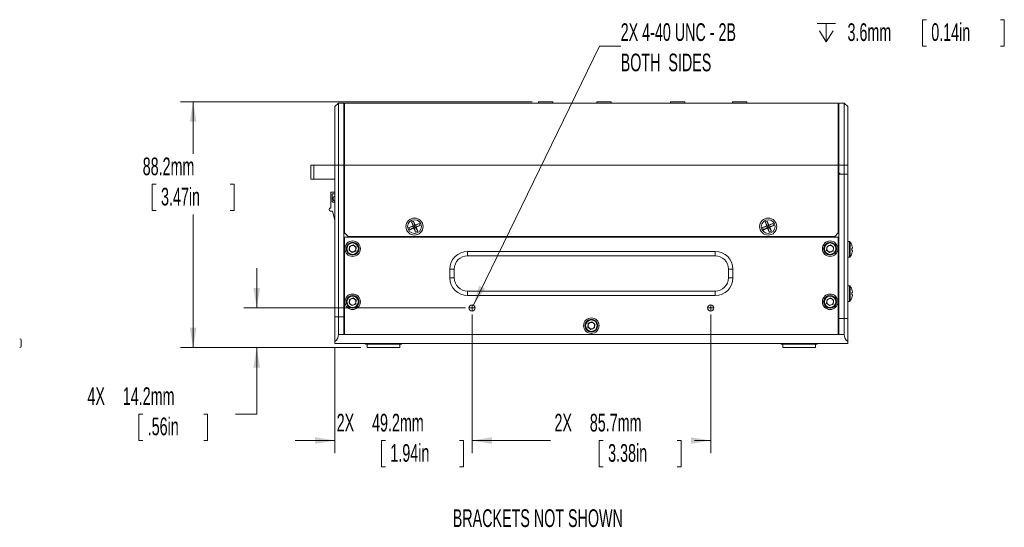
# Model space of a CAD drawing. Header units: millimetres. Extents: x 0 to 1727, y 0 to 1118.
# Tile 13 of 43: x 592 to 1064, y 274 to 517. Entities that reach past the tile are written whole.
import ezdxf

# ---------------------------------------------------------------- set-up
doc = ezdxf.new("R2010")
doc.units = ezdxf.units.MM
doc.header["$LTSCALE"] = 2
doc.styles.add('SLDTEXTSTYLE0', font='TXT', dxfattribs={"width": 0.605})
doc.dimstyles.new('SLDDIMSTYLE0', dxfattribs={"dimtxt": 8.21862, "dimasz": 9.525, "dimexe": 0, "dimexo": 0.0625, "dimgap": 2.054655, "dimtad": 0, "dimtih": 1, "dimtoh": 1, "dimdec": 1, "dimlfac": 0.75, "dimrnd": 1e-09, "dimzin": 12, "dimdsep": 46, "dimtxsty": 'SLDTEXTSTYLE0', "dimsah": 1, "dimcen": 0.09, "dimadec": 0, "dimazin": 3, "dimtfac": 1, "dimtdec": 3, "dimtofl": 0, "dimtmove": 0, "dimatfit": 3, "dimfxl": 1, "dimfrac": 2, "dimtolj": 1, "dimtzin": 12, "dimarcsym": 0})
doc.dimstyles.new('SLDDIMSTYLE1', dxfattribs={"dimtxt": 8.21862, "dimasz": 9.525, "dimexe": 0, "dimexo": 0.0625, "dimgap": 2.054655, "dimtad": 0, "dimtih": 1, "dimtoh": 1, "dimdec": 1, "dimlfac": 0.75, "dimrnd": 1e-09, "dimzin": 12, "dimdsep": 46, "dimtxsty": 'SLDTEXTSTYLE0', "dimsah": 1, "dimcen": 0.09, "dimadec": 0, "dimazin": 3, "dimtfac": 1, "dimtdec": 3, "dimtmove": 0, "dimatfit": 0, "dimfxl": 1, "dimfrac": 2, "dimtolj": 1, "dimtzin": 12, "dimarcsym": 0})
doc.dimstyles.new('SLDDIMSTYLE5', dxfattribs={"dimtxt": 8.21862, "dimasz": 9.525, "dimexe": 0, "dimexo": 0.0625, "dimgap": 2.054655, "dimtad": 0, "dimtih": 1, "dimtoh": 1, "dimdec": 0, "dimlfac": 0.75, "dimrnd": 1e-09, "dimzin": 12, "dimdsep": 46, "dimtxsty": 'SLDTEXTSTYLE0', "dimsah": 1, "dimcen": 0, "dimadec": 0, "dimazin": 3, "dimtfac": 1, "dimtdec": 3, "dimtofl": 0, "dimtmove": 0, "dimatfit": 3, "dimfxl": 1, "dimfrac": 2, "dimtolj": 1, "dimtzin": 12, "dimarcsym": 0})

# ---------------------------------------------------------------- blocks, each defined once
blk = doc.blocks.new('_D_21')
at = {"color": 7, "linetype": 'Continuous', "lineweight": 0}
for p, q in [((705.68, 378.65), (705.68, 397.7)), ((805.71, 378.65), (699.59, 378.65)), ((755.59, 359.65), (699.59, 359.65)), ((705.68, 327.9), (705.68, 359.65)), ((651.15, 327.9), (649.27, 327.9)), ((649.27, 327.9), (649.27, 315.28)), ((680.31, 327.9), (682.19, 327.9)), ((682.19, 327.9), (682.19, 315.28)), ((695.52, 327.9), (705.68, 327.9)), ((649.27, 315.28), (651.15, 315.28)), ((682.19, 315.28), (680.31, 315.28))]:
    blk.add_line(p, q, dxfattribs=at)
for points in [[(705.68, 378.65), (707.27, 388.18), (704.1, 388.18)], [(705.68, 359.65), (704.1, 350.13), (707.27, 350.13)]]:
    blk.add_solid(points, dxfattribs=at)
at = {"color": 7, "linetype": 'Continuous', "lineweight": 0, "char_height": 8.467, "attachment_point": 1, "style": 'SLDTEXTSTYLE0'}
for s, insert in [('4X', (624.65, 340.7, -143.73)), ('14.2mm', (641.58, 340.7, -143.73)), ('.56in', (653.5, 326.2, -143.73))]:
    blk.add_mtext(s, dxfattribs=dict(at, insert=insert))
blk = doc.blocks.new('_D_22')
at = {"color": 7, "linetype": 'Continuous', "lineweight": 0}
for p, q in [((837.59, 477.29), (669.15, 477.29)), ((675.24, 477.29), (675.24, 452.36)), ((657.53, 437.86), (655.64, 437.86)), ((655.64, 437.86), (655.64, 425.24)), ((692.96, 437.86), (694.84, 437.86)), ((694.84, 437.86), (694.84, 425.24)), ((655.64, 425.24), (657.53, 425.24)), ((694.84, 425.24), (692.96, 425.24)), ((675.24, 359.65), (675.24, 423.36)), ((755.59, 359.65), (669.15, 359.65))]:
    blk.add_line(p, q, dxfattribs=at)
for points in [[(675.24, 477.29), (673.66, 467.76), (676.83, 467.76)], [(675.24, 359.65), (676.83, 369.18), (673.66, 369.18)]]:
    blk.add_solid(points, dxfattribs=at)
at = {"color": 7, "linetype": 'Continuous', "lineweight": 0, "char_height": 8.467, "attachment_point": 1, "style": 'SLDTEXTSTYLE0'}
for s, insert in [('88.2mm', (651.1, 450.65, -143.73)), ('3.47in', (659.88, 436.15, -143.73))]:
    blk.add_mtext(s, dxfattribs=dict(at, insert=insert))
blk = doc.blocks.new('_D_23')
at = {"color": 7, "linetype": 'Continuous', "lineweight": 0}
for p, q in [((808.76, 375.6), (808.76, 309.11)), ((743.14, 359.52), (743.14, 309.11)), ((743.14, 315.2), (724.09, 315.2)), ((767.34, 315.2), (765.46, 315.2)), ((765.46, 315.2), (765.46, 302.58)), ((802.77, 315.2), (804.65, 315.2)), ((804.65, 315.2), (804.65, 302.58)), ((808.76, 315.2), (827.81, 315.2)), ((765.46, 302.58), (767.34, 302.58)), ((804.65, 302.58), (802.77, 302.58))]:
    blk.add_line(p, q, dxfattribs=at)
for points in [[(743.14, 315.2), (733.62, 316.79), (733.62, 313.62)], [(808.76, 315.2), (818.29, 313.62), (818.29, 316.79)]]:
    blk.add_solid(points, dxfattribs=at)
at = {"color": 7, "linetype": 'Continuous', "lineweight": 0, "char_height": 8.467, "attachment_point": 1, "style": 'SLDTEXTSTYLE0'}
for s, insert in [('2X', (743.98, 328, -143.73)), ('49.2mm', (760.91, 328, -143.73)), ('1.94in', (769.69, 313.5, -143.73))]:
    blk.add_mtext(s, dxfattribs=dict(at, insert=insert))
blk = doc.blocks.new('_D_24')
at = {"color": 7, "linetype": 'Continuous', "lineweight": 0}
for p, q in [((808.76, 375.6), (808.76, 309.11)), ((923.06, 375.6), (923.06, 309.11)), ((808.76, 315.2), (846.35, 315.2)), ((871.6, 315.2), (869.72, 315.2)), ((869.72, 315.2), (869.72, 302.58)), ((907.03, 315.2), (908.92, 315.2)), ((908.92, 315.2), (908.92, 302.58)), ((923.06, 315.2), (915.35, 315.2)), ((869.72, 302.58), (871.6, 302.58)), ((908.92, 302.58), (907.03, 302.58))]:
    blk.add_line(p, q, dxfattribs=at)
for points in [[(808.76, 315.2), (818.29, 313.62), (818.29, 316.79)], [(923.06, 315.2), (913.54, 316.79), (913.54, 313.62)]]:
    blk.add_solid(points, dxfattribs=at)
at = {"color": 7, "linetype": 'Continuous', "lineweight": 0, "char_height": 8.467, "attachment_point": 1, "style": 'SLDTEXTSTYLE0'}
for s, insert in [('2X', (848.24, 328, -143.73)), ('85.7mm', (865.17, 328, -143.73)), ('3.38in', (873.95, 313.5, -143.73))]:
    blk.add_mtext(s, dxfattribs=dict(at, insert=insert))
blk = doc.blocks.new('SW_SYMBOL_HOLE_DEPTH')
at = {"color": 0, "linetype": 'Continuous', "lineweight": 0}
for p, q in [((0, 1750), (1600, 1750)), ((800, 1750), (800, 150)), ((200, 1110), (800, 150)), ((1400, 1110), (800, 150))]:
    blk.add_line(p, q, dxfattribs=at)
blk = doc.blocks.new('_D_25')
at = {"color": 7, "linetype": 'Continuous', "lineweight": 0}
for p, q in [((1026.3, 516.6), (1024.42, 516.6)), ((1024.42, 516.6), (1024.42, 503.98)), ((1061.74, 516.6), (1063.62, 516.6)), ((1063.62, 516.6), (1063.62, 503.98)), ((809.42, 380.01), (869.79, 503.98)), ((869.79, 503.98), (879.95, 503.98)), ((1024.42, 503.98), (1026.3, 503.98)), ((1063.62, 503.98), (1061.74, 503.98))]:
    blk.add_line(p, q, dxfattribs=at)
blk.add_solid([(809.42, 380.01), (815.02, 387.88), (812.16, 389.27)], dxfattribs=at)
at = {"color": 7, "linetype": 'Continuous', "lineweight": 0, "xscale": 0.0054570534, "yscale": 0.0054570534, "zscale": 0.0054570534}
blk.add_blockref('SW_SYMBOL_HOLE_DEPTH', (974.02, 505.21), dxfattribs=at)
at = {"color": 7, "linetype": 'Continuous', "lineweight": 0, "attachment_point": 1, "style": 'SLDTEXTSTYLE0'}
for s, insert, char_height in [('2X 4-40 UNC - 2B', (879.95, 514.9, -143.73), 8.4667), ('3.6mm', (988.55, 514.9, -143.73), 8.467), ('0.14in', (1028.65, 514.9, -143.73), 8.467), ('BOTH  SIDES', (879.95, 500.39, -143.73), 8.4667)]:
    blk.add_mtext(s, dxfattribs=dict(at, insert=insert, char_height=char_height))
blk = doc.blocks.new('SW_CENTERMARKSYMBOL_8')
at = {"color": 0, "linetype": 'Continuous', "lineweight": 0}
for q in [(-1.35, 0), (0, 1.35), (0, -1.35), (1.35, 0)]:
    blk.add_line((0, 0), q, dxfattribs=at)
blk = doc.blocks.new('SW_CENTERMARKSYMBOL_9')
at = {"color": 0, "linetype": 'Continuous', "lineweight": 0}
for q in [(-1.35, 0), (0, 1.35), (0, -1.35), (1.35, 0)]:
    blk.add_line((0, 0), q, dxfattribs=at)

msp = doc.modelspace()

# ---------------------------------------------------------------- linework, layer by layer
at = {"color": 7, "linetype": 'Continuous', "lineweight": 15}
for p, q in [((743.14, 475), (744.84, 476.7)), ((744.84, 476.7), (744.84, 447.06)), ((744.84, 476.7), (747.38, 476.7)), ((747.38, 476.7), (747.38, 447.06)), ((747.72, 446.98), (747.72, 476.61)), ((747.72, 476.61), (984.11, 476.61)), ((840.64, 477.29), (840.64, 476.61)), ((847.51, 477.29), (840.64, 477.29)), ((847.51, 476.61), (847.51, 477.29)), ((868.48, 477.29), (868.48, 476.61)), ((875.36, 477.29), (868.48, 477.29)), ((875.36, 476.61), (875.36, 477.29)), ((903.78, 477.29), (903.78, 476.61)), ((910.66, 477.29), (903.78, 477.29)), ((910.66, 476.61), (910.66, 477.29)), ((933.41, 477.29), (933.41, 476.61)), ((940.29, 477.29), (933.41, 477.29)), ((940.29, 476.61), (940.29, 477.29)), ((984.11, 476.61), (984.11, 446.98)), ((984.44, 476.7), (986.98, 476.7)), ((984.44, 447.06), (984.44, 476.7)), ((986.98, 447.06), (986.98, 476.7)), ((986.98, 476.7), (988.68, 475)), ((743.14, 447.06), (743.14, 475)), ((747.38, 474.5), (747.72, 474.5)), ((747.38, 473.82), (747.72, 473.82)), ((984.11, 474.5), (984.44, 474.5)), ((984.44, 473.82), (984.11, 473.82)), ((984.44, 473.82), (984.11, 473.82)), ((988.68, 475), (988.68, 447.06)), ((731.66, 446.94), (731.66, 440.27)), ((733.02, 446.94), (731.66, 446.94)), ((733.02, 440.27), (733.02, 446.94)), ((743.14, 446.94), (733.02, 446.94)), ((743.14, 374.42), (743.14, 447.06)), ((743.14, 447.06), (744.84, 447.06)), ((744.84, 447.06), (744.84, 374.42)), ((747.38, 447.06), (744.84, 447.06)), ((747.38, 447.06), (747.38, 374.42)), ((747.38, 447.06), (747.72, 447.06)), ((747.38, 446.24), (747.72, 446.24)), ((747.38, 444.69), (747.72, 444.69)), ((747.72, 414.53), (747.72, 446.98)), ((984.11, 446.98), (747.72, 446.98)), ((984.44, 447.06), (984.11, 447.06)), ((984.11, 446.98), (984.11, 414.53)), ((984.11, 446.24), (984.44, 446.24)), ((984.44, 444.69), (984.11, 444.69)), ((986.98, 447.06), (984.44, 447.06)), ((984.44, 447.06), (984.44, 443.37)), ((984.44, 443.37), (985.12, 442.69)), ((984.44, 443.37), (984.44, 442.69)), ((986.98, 442.69), (986.98, 447.06)), ((986.98, 447.06), (988.68, 447.06)), ((988.68, 447.06), (988.68, 442.69)), ((731.66, 440.27), (733.02, 440.27)), ((743.14, 440.27), (733.02, 440.27)), ((984.44, 373.67), (984.44, 442.69)), ((984.44, 442.69), (986.98, 442.69)), ((986.98, 442.69), (985.12, 442.69)), ((988.68, 442.69), (986.98, 442.69)), ((986.98, 373.67), (986.98, 442.69)), ((988.68, 442.69), (988.68, 373.67)), ((741.17, 433.99), (741.17, 426.39)), ((741.17, 433.99), (743.14, 433.99)), ((741.84, 433.04), (741.84, 429.6)), ((743.14, 433.32), (742.12, 433.32)), ((742.12, 429.32), (743.14, 429.32)), ((740.37, 425.72), (740.37, 425.99)), ((740.77, 426.39), (741.17, 426.39)), ((741.04, 425.05), (741.97, 425.05)), ((741.97, 425.05), (743.14, 420.67)), ((743.04, 419.59), (743.04, 419.99)), ((743.04, 419.99), (743.14, 419.99)), ((779.73, 419.85), (780.73, 420.26)), ((779.73, 419.85), (780.89, 417.75)), ((780.54, 417.89), (779.73, 419.85)), ((780.73, 420.26), (781.39, 417.95)), ((780.73, 420.26), (781.54, 418.31)), ((949.06, 419.85), (950.06, 420.26)), ((949.06, 419.85), (950.22, 417.75)), ((949.87, 417.89), (949.06, 419.85)), ((950.06, 420.26), (950.72, 417.95)), ((950.06, 420.26), (950.87, 418.31)), ((747.38, 418.45), (747.72, 418.45)), ((778.58, 417.09), (780.54, 417.89)), ((778.58, 417.09), (780.89, 417.75)), ((778.99, 416.08), (778.58, 417.09)), ((778.99, 416.08), (781.1, 417.25)), ((780.95, 416.89), (778.99, 416.08)), ((780.89, 417.75), (780.54, 417.89)), ((780.89, 417.75), (781.39, 417.95)), ((781.1, 417.25), (780.89, 417.75)), ((780.95, 416.89), (781.1, 417.25)), ((781.76, 414.94), (780.95, 416.89)), ((781.6, 417.45), (781.1, 417.25)), ((781.76, 414.94), (781.1, 417.25)), ((783.49, 419.12), (781.39, 417.95)), ((781.54, 418.31), (781.39, 417.95)), ((781.39, 417.95), (781.6, 417.45)), ((781.54, 418.31), (783.49, 419.12)), ((783.91, 418.11), (781.6, 417.45)), ((781.6, 417.45), (781.95, 417.31)), ((782.76, 415.35), (781.6, 417.45)), ((782.76, 415.35), (781.76, 414.94)), ((783.91, 418.11), (781.95, 417.31)), ((781.95, 417.31), (782.76, 415.35)), ((783.49, 419.12), (783.91, 418.11)), ((947.91, 417.09), (949.87, 417.89)), ((947.91, 417.09), (950.22, 417.75)), ((948.33, 416.08), (947.91, 417.09)), ((948.33, 416.08), (950.43, 417.25)), ((950.28, 416.89), (948.33, 416.08)), ((950.22, 417.75), (949.87, 417.89)), ((950.22, 417.75), (950.72, 417.95)), ((950.43, 417.25), (950.22, 417.75)), ((950.28, 416.89), (950.43, 417.25)), ((951.09, 414.94), (950.28, 416.89)), ((950.93, 417.45), (950.43, 417.25)), ((951.09, 414.94), (950.43, 417.25)), ((952.83, 419.12), (950.72, 417.95)), ((950.87, 418.31), (950.72, 417.95)), ((950.72, 417.95), (950.93, 417.45)), ((950.87, 418.31), (952.83, 419.12)), ((953.24, 418.11), (950.93, 417.45)), ((950.93, 417.45), (951.28, 417.31)), ((952.09, 415.35), (950.93, 417.45)), ((952.09, 415.35), (951.09, 414.94)), ((953.24, 418.11), (951.28, 417.31)), ((951.28, 417.31), (952.09, 415.35)), ((952.83, 419.12), (953.24, 418.11)), ((984.44, 418.45), (984.11, 418.45)), ((748.04, 414.21), (747.38, 414.21)), ((747.72, 414.53), (749.41, 412.84)), ((747.72, 412.52), (747.72, 365.95)), ((984.11, 412.52), (747.72, 412.52)), ((982.41, 412.84), (749.41, 412.84)), ((755.84, 412.52), (755.84, 412.84)), ((756.18, 412.84), (756.18, 412.52)), ((975.64, 412.84), (975.64, 412.52)), ((975.98, 412.84), (975.98, 412.52)), ((982.41, 412.84), (984.11, 414.53)), ((984.44, 414.21), (983.78, 414.21)), ((984.11, 365.95), (984.11, 412.52)), ((989.53, 410.4), (988.68, 410.4)), ((989.53, 410.4), (989.53, 402.99)), ((989.8, 410.26), (989.8, 403.13)), ((749.91, 406.31), (750.15, 408.14)), ((749.91, 406.31), (751.37, 405.19)), ((751.85, 408.84), (750.15, 408.14)), ((751.37, 405.19), (753.07, 405.9)), ((751.85, 408.84), (753.31, 407.72)), ((753.31, 407.72), (753.07, 405.9)), ((925.18, 405.75), (806.64, 405.75)), ((806.64, 403.63), (806.64, 405.75)), ((925.18, 403.63), (925.18, 405.75)), ((978.51, 406.31), (978.75, 408.14)), ((978.51, 406.31), (979.97, 405.19)), ((980.45, 408.84), (978.75, 408.14)), ((979.97, 405.19), (981.67, 405.9)), ((980.45, 408.84), (981.91, 407.72)), ((981.91, 407.72), (981.67, 405.9)), ((990.57, 408.8), (990.58, 408.81)), ((925.18, 403.63), (806.64, 403.63)), ((988.68, 402.99), (989.53, 402.99)), ((990.58, 404.58), (990.57, 404.59)), ((798.18, 397.28), (798.18, 393.05)), ((798.18, 397.28), (800.29, 397.28)), ((800.29, 397.28), (800.29, 393.05)), ((931.53, 393.05), (931.53, 397.28)), ((931.53, 397.28), (933.64, 397.28)), ((933.64, 393.05), (933.64, 397.28)), ((798.18, 393.05), (800.29, 393.05)), ((931.53, 393.05), (933.64, 393.05)), ((806.64, 384.58), (806.64, 386.7)), ((806.64, 386.7), (925.18, 386.7)), ((925.18, 384.58), (925.18, 386.7)), ((989.53, 389.24), (988.68, 389.24)), ((989.53, 389.24), (989.53, 381.82)), ((989.8, 389.1), (989.8, 381.96)), ((990.58, 387.64), (990.57, 387.63)), ((749.91, 380.91), (750.15, 382.74)), ((751.85, 383.44), (750.15, 382.74)), ((751.85, 383.44), (753.31, 382.32)), ((753.31, 382.32), (753.07, 380.5)), ((806.64, 384.58), (925.18, 384.58)), ((978.51, 380.91), (978.75, 382.74)), ((980.45, 383.44), (978.75, 382.74)), ((980.45, 383.44), (981.91, 382.32)), ((981.91, 382.32), (981.67, 380.5)), ((990.57, 383.43), (990.58, 383.41)), ((749.91, 380.91), (751.37, 379.79)), ((751.37, 379.79), (753.07, 380.5)), ((978.51, 380.91), (979.97, 379.79)), ((979.97, 379.79), (981.67, 380.5)), ((988.68, 381.82), (989.53, 381.82)), ((743.14, 362.57), (743.14, 374.42)), ((743.14, 374.42), (744.84, 374.42)), ((744.84, 374.42), (744.84, 365.95)), ((744.84, 374.42), (747.38, 374.42)), ((747.38, 365.95), (747.38, 374.42)), ((747.38, 374.42), (747.72, 374.42)), ((984.44, 373.67), (984.11, 373.67)), ((984.44, 373.67), (986.98, 373.67)), ((984.44, 365.95), (984.44, 373.67)), ((986.98, 373.67), (988.68, 373.67)), ((986.98, 365.95), (986.98, 373.67)), ((988.68, 373.67), (988.68, 362.57)), ((864.21, 369.48), (864.45, 371.31)), ((864.21, 369.48), (865.67, 368.36)), ((866.15, 372.01), (864.45, 371.31)), ((865.67, 368.36), (867.37, 369.07)), ((866.15, 372.01), (867.61, 370.89)), ((867.61, 370.89), (867.37, 369.07)), ((592.88, 363.21), (592.88, 360.33)), ((744.84, 365.95), (747.38, 365.95)), ((747.38, 365.95), (984.44, 365.95)), ((747.72, 365.95), (984.11, 365.95)), ((984.44, 365.95), (986.98, 365.95)), ((743.14, 361.72), (743.14, 362.57)), ((988.68, 361.72), (743.14, 361.72)), ((757.79, 361.72), (757.79, 361.38)), ((775.06, 361.38), (757.79, 361.38)), ((758.64, 361.38), (758.64, 359.65)), ((774.22, 359.65), (758.64, 359.65)), ((774.22, 359.65), (774.22, 361.38)), ((775.06, 361.38), (775.06, 361.72)), ((956.76, 361.72), (956.76, 361.38)), ((974.03, 361.38), (956.76, 361.38)), ((957.6, 361.38), (957.6, 359.65)), ((973.18, 359.65), (957.6, 359.65)), ((973.18, 359.65), (973.18, 361.38)), ((974.03, 361.38), (974.03, 361.72)), ((988.68, 362.57), (988.68, 361.72))]:
    msp.add_line(p, q, dxfattribs=at)
at = {"color": 7, "linetype": 'Continuous', "lineweight": 15, "flags": 128}
for points in [[(990.92, 407.23), (990.89, 407.23), (990.87, 407.23), (990.83, 407.22), (990.79, 407.22), (990.75, 407.21), (990.69, 407.21), (990.63, 407.2), (990.57, 407.2)], [(990.57, 406.19), (990.63, 406.19), (990.69, 406.18), (990.75, 406.17), (990.79, 406.17), (990.83, 406.17), (990.87, 406.16), (990.89, 406.16), (990.92, 406.16)], [(990.92, 386.06), (990.89, 386.06), (990.87, 386.06), (990.83, 386.06), (990.79, 386.05), (990.75, 386.05), (990.69, 386.04), (990.63, 386.04), (990.57, 386.03)], [(990.57, 385.03), (990.63, 385.02), (990.69, 385.01), (990.75, 385.01), (990.79, 385), (990.83, 385), (990.87, 385), (990.89, 384.99), (990.92, 384.99)]]:
    msp.add_lwpolyline(points, dxfattribs=at)
at = {"color": 7, "linetype": 'Continuous', "lineweight": 15}
for centre, radius in [((781.24, 417.6), 4.1), ((781.24, 417.6), 3.3), ((950.58, 417.6), 4.1), ((950.58, 417.6), 3.3), ((751.61, 407.02), 3.71), ((980.21, 407.02), 3.71), ((751.61, 407.02), 3.1), ((751.61, 407.02), 2.73), ((980.21, 407.02), 3.1), ((980.21, 407.02), 2.73), ((751.61, 381.62), 3.71), ((751.61, 381.62), 3.1), ((751.61, 381.62), 2.73), ((980.21, 381.62), 3.71), ((980.21, 381.62), 3.1), ((980.21, 381.62), 2.73), ((808.76, 378.65), 1.51), ((923.06, 378.65), 1.51), ((865.91, 370.19), 3.71), ((865.91, 370.19), 3.1), ((865.91, 370.19), 2.73)]:
    msp.add_circle(centre, radius, dxfattribs=at)
for centre, radius, start, end in [((742.12, 433.04), 0.281, 90, 180), ((742.12, 429.6), 0.281, 180, 270), ((743.53, 431.02), 1.27, 107.9568, 252.0432), ((740.77, 425.99), 0.4, 90, 180), ((741.04, 425.72), 0.667, 180, 270), ((743.44, 419.59), 0.4, 180, 223.0702), ((989.53, 410.06), 0.339, 36.0196, 90), ((984.89, 406.69), 6.07, 20.4005, 36.0196), ((751.61, 407.02), 1.59, 172.4483, 232.4483), ((751.61, 407.02), 1.59, 112.4483, 172.4483), ((751.61, 407.02), 1.59, 232.4483, 292.4483), ((751.61, 407.02), 1.59, 52.4483, 112.4483), ((751.61, 407.02), 1.59, 292.4483, 352.4483), ((751.61, 407.02), 1.59, 352.4483, 52.4483), ((806.64, 397.28), 8.47, 90, 180), ((925.18, 397.28), 8.47, 0, 90), ((980.21, 407.02), 1.59, 172.4483, 232.4483), ((980.21, 407.02), 1.59, 112.4483, 172.4483), ((980.21, 407.02), 1.59, 232.4483, 292.4483), ((980.21, 407.02), 1.59, 52.4483, 112.4483), ((980.21, 407.02), 1.59, 292.4483, 352.4483), ((980.21, 407.02), 1.59, 352.4483, 52.4483), ((984.84, 406.7), 6.09, 5.0495, 20.1669), ((983.2, 406.69), 7.38, 356.1034, 3.8966), ((984.84, 406.69), 6.09, 339.8331, 354.9505), ((806.64, 397.28), 6.35, 90, 180), ((925.18, 397.28), 6.35, 0, 90), ((989.53, 403.32), 0.339, 270, 323.9804), ((984.89, 406.69), 6.07, 323.9804, 339.5995), ((806.64, 393.05), 8.47, 180, 270), ((806.64, 393.05), 6.35, 180, 270), ((925.18, 393.05), 8.47, 270, 0), ((925.18, 393.05), 6.35, 270, 0), ((989.53, 388.9), 0.339, 36.0196, 90), ((984.89, 385.53), 6.07, 20.4005, 36.0196), ((984.84, 385.53), 6.09, 5.0494, 20.1669), ((751.61, 381.62), 1.59, 112.4483, 172.4483), ((751.61, 381.62), 1.59, 52.4483, 112.4483), ((751.61, 381.62), 1.59, 352.4483, 52.4483), ((980.21, 381.62), 1.59, 112.4483, 172.4483), ((980.21, 381.62), 1.59, 52.4483, 112.4483), ((980.21, 381.62), 1.59, 352.4483, 52.4483), ((989.53, 382.16), 0.339, 270, 323.9804), ((984.89, 385.53), 6.07, 323.9804, 339.5995), ((983.2, 385.53), 7.38, 356.1034, 3.8966), ((984.84, 385.53), 6.09, 339.8331, 354.9505), ((751.61, 381.62), 1.59, 172.4483, 232.4483), ((751.61, 381.62), 1.59, 232.4483, 292.4483), ((751.61, 381.62), 1.59, 292.4483, 352.4483), ((980.21, 381.62), 1.59, 172.4483, 232.4483), ((980.21, 381.62), 1.59, 232.4483, 292.4483), ((980.21, 381.62), 1.59, 292.4483, 352.4483), ((865.91, 370.19), 1.59, 172.4483, 232.4483), ((865.91, 370.19), 1.59, 112.4483, 172.4483), ((865.91, 370.19), 1.59, 232.4483, 292.4483), ((865.91, 370.19), 1.59, 52.4483, 112.4483), ((865.91, 370.19), 1.59, 292.4483, 352.4483), ((865.91, 370.19), 1.59, 352.4483, 52.4483), ((592.2, 363.21), 0.677, 0, 90), ((740.6, 365.95), 4.23, 306.8699, 0), ((991.22, 365.95), 4.23, 180, 233.1301), ((592.2, 360.33), 0.677, 270, 0)]:
    msp.add_arc(centre, radius, start, end, dxfattribs=at)

# ---------------------------------------------------------------- block references
at = {"color": 7, "linetype": 'Continuous', "lineweight": 0}
for name, p in [('SW_CENTERMARKSYMBOL_8', (808.76, 378.65)), ('SW_CENTERMARKSYMBOL_9', (923.06, 378.65))]:
    msp.add_blockref(name, p, dxfattribs=at)

# ---------------------------------------------------------------- texts
at = {"color": 7, "linetype": 'Continuous', "lineweight": 0, "insert": (799.54, 282.3), "char_height": 8.4667, "attachment_point": 1, "style": 'SLDTEXTSTYLE0'}
msp.add_mtext('BRACKETS NOT SHOWN', dxfattribs=at)

# ---------------------------------------------------------------- dimensions: what is measured, and where the dimension line sits
at = {"color": 7, "linetype": 'Continuous', "lineweight": 0}
dim = msp.add_diameter_dim_2p(p1=(808.1, 377.3), p2=(809.42, 380.01), text='<>X 4-40 UNC - 2B {\\fGDT;x} 3.6mm<Border type=15>0.14in</Border>\\PBOTH  SIDES', dimstyle='SLDDIMSTYLE5', override={"dimpost": '<>'}, dxfattribs=at)
dim.commit()
dim.dimension.update_dxf_attribs({"geometry": '_D_25', "text_midpoint": (972.49, 503.98), "dimtype": 163})
dim = msp.add_linear_dim(base=(675.24, 477.29), p1=(758.64, 359.65), p2=(840.64, 477.29), angle=90, dimstyle='SLDDIMSTYLE0', dxfattribs=at)
dim.commit()
dim.dimension.update_dxf_attribs({"geometry": '_D_22', "text_midpoint": (675.24, 437.86), "dimtype": 160})
dim = msp.add_linear_dim(base=(705.6832, 378.6528), p1=(758.6379, 359.6536), p2=(808.7606, 378.6528), angle=90, text='4X <>', dimstyle='SLDDIMSTYLE1', dxfattribs=at)
dim.commit()
dim.dimension.update_dxf_attribs({"geometry": '_D_21', "text_midpoint": (705.6832, 327.9036), "dimtype": 160})
for base, p1, p2, dimstyle, picture, middle in [((808.76, 315.2), (743.14, 362.57), (808.76, 378.65), 'SLDDIMSTYLE1', '_D_23', (776.59, 315.2)), ((923.06, 315.2), (808.76, 378.65), (923.06, 378.65), 'SLDDIMSTYLE0', '_D_24', (880.85, 315.2))]:
    dim = msp.add_linear_dim(base=base, p1=p1, p2=p2, text='2X <>', dimstyle=dimstyle, dxfattribs=at)
    dim.commit()
    dim.dimension.update_dxf_attribs({"geometry": picture, "text_midpoint": middle, "dimtype": 160})

doc.saveas('drawing.dxf')
